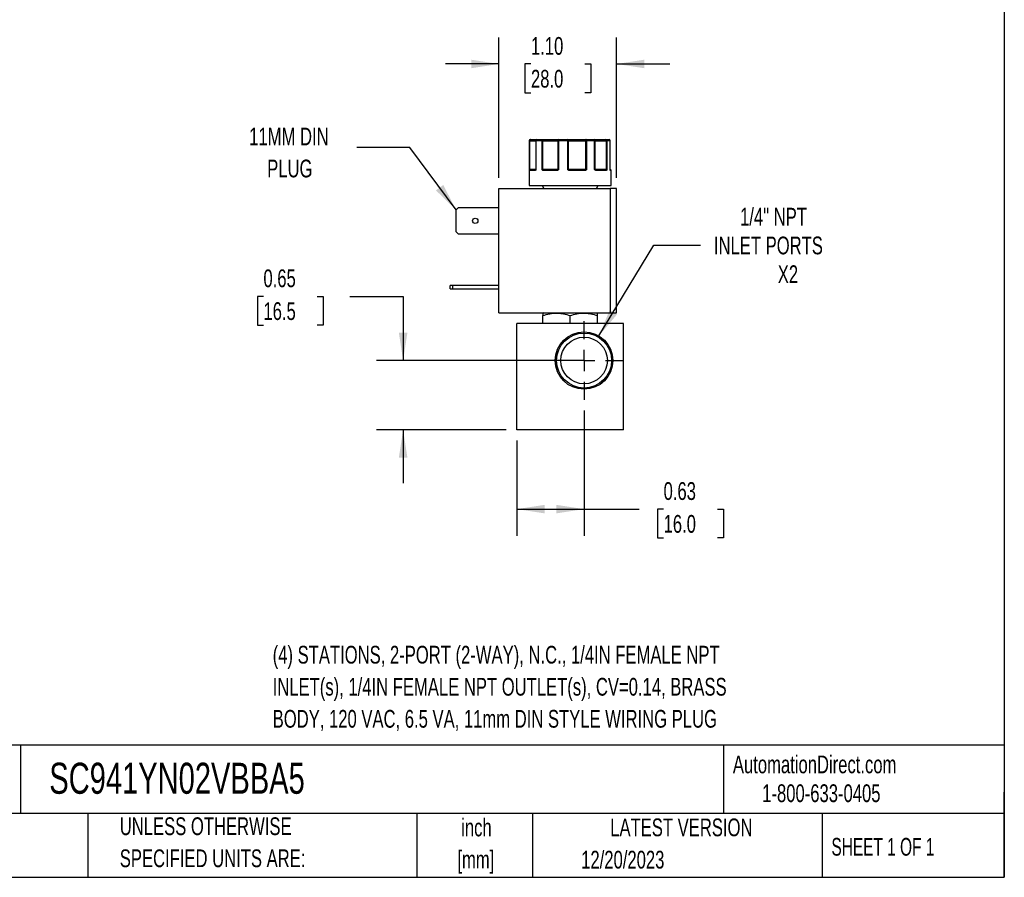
# Model space of a CAD drawing. Header units: inches. Extents: x 0.5 to 21.5, y 0.5 to 16.5.
# Tile 16 of 22: x 12.3 to 21.5, y 0.5 to 8.6. Entities that reach past the tile are written whole.
import ezdxf

# ---------------------------------------------------------------- set-up
doc = ezdxf.new("R2010")
doc.units = ezdxf.units.IN
doc.header["$LTSCALE"] = 2
doc.header["$MEASUREMENT"] = 0
doc.linetypes.add('CENTERX2', pattern=[0.8, 0.5, -0.1, 0.1, -0.1])
doc.layers.add('CENTER', color=40, linetype='CENTERX2')
doc.layers.add('DIMENSIONS', color=140, linetype='Continuous', lineweight=25)
doc.layers.add('TEXT', color=140, linetype='Continuous', lineweight=25)
doc.styles.add('SLDTEXTSTYLE0', font='TXT', dxfattribs={"width": 0.7})
doc.styles.add('SLDTEXTSTYLE1', font='TXT', dxfattribs={"width": 0.65})
doc.dimstyles.new('SLDDIMSTYLE0', dxfattribs={"dimtxt": 0.169922, "dimasz": 0.26, "dimexe": 0, "dimexo": 0.0625, "dimgap": 0.04248, "dimtad": 0, "dimtih": 1, "dimtoh": 1, "dimrnd": 1e-09, "dimdsep": 46, "dimtxsty": 'SLDTEXTSTYLE0', "dimsah": 1, "dimcen": 0.09, "dimadec": 0, "dimazin": 2, "dimtfac": 1, "dimtmove": 0, "dimatfit": 0, "dimfxl": 0, "dimfrac": 2, "dimtolj": 1, "dimtzin": 12, "dimarcsym": 0})
doc.dimstyles.new('SLDDIMSTYLE3', dxfattribs={"dimtxt": 0.169922, "dimasz": 0.26, "dimexe": 0, "dimexo": 0.0625, "dimgap": 0.04248, "dimtad": 0, "dimtih": 1, "dimtoh": 1, "dimrnd": 1e-09, "dimzin": 4, "dimdsep": 46, "dimtxsty": 'SLDTEXTSTYLE0', "dimsah": 1, "dimcen": 0.09, "dimadec": 0, "dimazin": 1, "dimtfac": 1, "dimtmove": 0, "dimatfit": 0, "dimfxl": 0, "dimfrac": 2, "dimtolj": 1, "dimtzin": 12, "dimarcsym": 0})
doc.dimstyles.new('SLDDIMSTYLE4', dxfattribs={"dimtxt": 0.169922, "dimasz": 0.26, "dimexe": 0, "dimexo": 0.0625, "dimgap": 0.04248, "dimtad": 0, "dimtih": 1, "dimtoh": 1, "dimrnd": 1e-09, "dimzin": 12, "dimdsep": 46, "dimtxsty": 'SLDTEXTSTYLE0', "dimsah": 1, "dimcen": 0, "dimadec": 0, "dimazin": 3, "dimtfac": 1, "dimtofl": 0, "dimtmove": 0, "dimatfit": 3, "dimfxl": 0, "dimfrac": 2, "dimtolj": 1, "dimtzin": 12, "dimarcsym": 0})
doc.dimstyles.new('SLDDIMSTYLE5', dxfattribs={"dimtxt": 0.169922, "dimasz": 0.26, "dimexe": 0, "dimexo": 0.0625, "dimgap": 0.04248, "dimtad": 0, "dimtih": 1, "dimtoh": 1, "dimrnd": 1e-09, "dimdsep": 46, "dimtxsty": 'SLDTEXTSTYLE0', "dimsah": 1, "dimcen": 0.09, "dimadec": 0, "dimazin": 2, "dimtfac": 1, "dimtofl": 0, "dimtmove": 0, "dimatfit": 3, "dimfxl": 0, "dimfrac": 2, "dimtolj": 1, "dimtzin": 12, "dimarcsym": 0})
doc.dimstyles.new('SLDDIMSTYLE6', dxfattribs={"dimtxt": 0.18, "dimasz": 0.26, "dimexe": 0, "dimexo": 0.0625, "dimgap": 0, "dimtad": 0, "dimtih": 1, "dimtoh": 1, "dimdec": 0, "dimrnd": 1e-09, "dimzin": 0, "dimdsep": 46, "dimtxsty": 'Standard', "dimsah": 1, "dimcen": 0.09, "dimadec": 0, "dimazin": 0, "dimtfac": 0.26, "dimtdec": 0, "dimtofl": 0, "dimtmove": 0, "dimatfit": 3, "dimfxl": 0, "dimfrac": 2, "dimtolj": 1, "dimtzin": 0, "dimarcsym": 0})

# ---------------------------------------------------------------- blocks, each defined once
blk = doc.blocks.new('_D_8')
at = {"layer": 'DIMENSIONS'}
for p, q in [((14.5459, 5.9557), (14.4888, 5.9557)), ((14.4888, 5.9557), (14.4888, 5.6857)), ((15.0508, 5.9557), (15.1079, 5.9557)), ((15.1079, 5.9557), (15.1079, 5.6857)), ((15.3571, 5.9557), (15.8571, 5.9557)), ((15.8571, 5.9557), (15.8571, 5.3534)), ((14.4888, 5.6857), (14.5459, 5.6857)), ((15.1079, 5.6857), (15.0508, 5.6857)), ((17.4554, 5.3534), (15.6071, 5.3534)), ((16.8254, 4.7024), (15.6071, 4.7024)), ((15.8571, 4.7024), (15.8571, 4.2024))]:
    blk.add_line(p, q, dxfattribs=at)
for points in [[(15.8571, 5.3534), (15.8971, 5.6134), (15.8171, 5.6134)], [(15.8571, 4.7024), (15.8171, 4.4424), (15.8971, 4.4424)]]:
    blk.add_solid(points, dxfattribs=at)
at = {"layer": 'DIMENSIONS', "char_height": 0.16667, "attachment_point": 1, "style": 'SLDTEXTSTYLE0'}
for s, insert in [('0.65', (14.5459, 6.2086)), ('16.5', (14.5459, 5.9005))]:
    blk.add_mtext(s, dxfattribs=dict(at, insert=insert))
blk = doc.blocks.new('_D_9')
at = {"layer": 'DIMENSIONS'}
for p, q in [((17.5554, 4.8835), (17.5554, 3.7078)), ((16.9254, 4.6024), (16.9254, 3.7078)), ((16.9254, 3.9578), (17.5554, 3.9578)), ((17.5554, 3.9578), (18.0716, 3.9578)), ((18.3019, 3.9578), (18.2448, 3.9578)), ((18.2448, 3.9578), (18.2448, 3.6878)), ((18.8068, 3.9578), (18.8639, 3.9578)), ((18.8639, 3.9578), (18.8639, 3.6878)), ((18.2448, 3.6878), (18.3019, 3.6878)), ((18.8639, 3.6878), (18.8068, 3.6878))]:
    blk.add_line(p, q, dxfattribs=at)
for points in [[(16.9254, 3.9578), (17.1854, 3.9178), (17.1854, 3.9978)], [(17.5554, 3.9578), (17.2954, 3.9978), (17.2954, 3.9178)]]:
    blk.add_solid(points, dxfattribs=at)
at = {"layer": 'DIMENSIONS', "char_height": 0.16667, "attachment_point": 1, "style": 'SLDTEXTSTYLE0'}
for s, insert in [('0.63', (18.3019, 4.2107)), ('16.0', (18.3019, 3.9026))]:
    blk.add_mtext(s, dxfattribs=dict(at, insert=insert))
blk = doc.blocks.new('_D_10')
at = {"layer": 'DIMENSIONS'}
for p, q in [((17.6952, 5.5842), (18.2118, 6.4374)), ((18.2118, 6.4374), (18.6493, 6.4374))]:
    blk.add_line(p, q, dxfattribs=at)
blk.add_solid([(17.6952, 5.5842), (17.8641, 5.7859), (17.7956, 5.8273)], dxfattribs=at)
at = {"layer": 'DIMENSIONS', "attachment_point": 1, "style": 'SLDTEXTSTYLE0'}
for s, insert, char_height in [('1/4" NPT', (19.0198, 6.7873), 0.16667), ('INLET PORTS', (18.7743, 6.5172), 0.166667), ('X2', (19.3735, 6.2472), 0.16667)]:
    blk.add_mtext(s, dxfattribs=dict(at, insert=insert, char_height=char_height))
blk = doc.blocks.new('_D_11')
at = {"layer": 'DIMENSIONS'}
for p, q in [((16.7561, 7.0678), (16.7561, 8.3883)), ((17.8601, 7.0678), (17.8601, 8.3883)), ((16.7561, 8.1383), (16.2561, 8.1383)), ((17.057, 8.1383), (16.9999, 8.1383)), ((16.9999, 8.1383), (16.9999, 7.8682)), ((17.5619, 8.1383), (17.619, 8.1383)), ((17.619, 8.1383), (17.619, 7.8682)), ((17.8601, 8.1383), (18.3601, 8.1383)), ((16.9999, 7.8682), (17.057, 7.8682)), ((17.619, 7.8682), (17.5619, 7.8682))]:
    blk.add_line(p, q, dxfattribs=at)
for points in [[(16.7561, 8.1383), (16.4961, 8.1783), (16.4961, 8.0983)], [(17.8601, 8.1383), (18.1201, 8.0983), (18.1201, 8.1783)]]:
    blk.add_solid(points, dxfattribs=at)
at = {"layer": 'DIMENSIONS', "char_height": 0.16667, "attachment_point": 1, "style": 'SLDTEXTSTYLE0'}
for s, insert in [('1.10', (17.057, 8.3911)), ('28.0', (17.057, 8.083))]:
    blk.add_mtext(s, dxfattribs=dict(at, insert=insert))
blk = doc.blocks.new('SW_CENTERMARKSYMBOL_4')
at = {"layer": 'CENTER', "color": 0}
for p, q in [((0, 0.2), (0, 0.3699)), ((0, 0), (0, 0.1)), ((-0.2, 0), (-0.3699, 0)), ((0, 0), (-0.1, 0)), ((0, 0), (0, -0.1)), ((0, 0), (0.1, 0)), ((0.2, 0), (0.3699, 0)), ((0, -0.2), (0, -0.3699))]:
    blk.add_line(p, q, dxfattribs=at)

msp = doc.modelspace()

# ---------------------------------------------------------------- linework, layer by layer
for p, q in [((17.0404, 7.4178), (17.0404, 6.9978)), ((17.0429, 7.4178), (17.0404, 7.4178)), ((17.0429, 7.1478), (17.0429, 7.4178)), ((17.0475, 7.4178), (17.0429, 7.4178)), ((17.0475, 7.1478), (17.0475, 7.4178)), ((17.0475, 7.4178), (17.1025, 7.4178)), ((17.1025, 7.4178), (17.1025, 7.1478)), ((17.1041, 7.4178), (17.1025, 7.4178)), ((17.1041, 7.4178), (17.1041, 7.1478)), ((17.1607, 7.4178), (17.1041, 7.4178)), ((17.1607, 7.1478), (17.1607, 7.4178)), ((17.1689, 7.4178), (17.1607, 7.4178)), ((17.1689, 7.4178), (17.3092, 7.4178)), ((17.1689, 7.1478), (17.1689, 7.4178)), ((17.3156, 7.4178), (17.3092, 7.4178)), ((17.3092, 7.4178), (17.3092, 7.1478)), ((17.3156, 7.4178), (17.3156, 7.1478)), ((17.4023, 7.4178), (17.3156, 7.4178)), ((17.4023, 7.1478), (17.4023, 7.4178)), ((17.4103, 7.4178), (17.4023, 7.4178)), ((17.4103, 7.1478), (17.4103, 7.4178)), ((17.4103, 7.4178), (17.5699, 7.4178)), ((17.5699, 7.4178), (17.5699, 7.1478)), ((17.5785, 7.4178), (17.5699, 7.4178)), ((17.5785, 7.4178), (17.5785, 7.1478)), ((17.6548, 7.4178), (17.5785, 7.4178)), ((17.6548, 7.1478), (17.6548, 7.4178)), ((17.6588, 7.4178), (17.6548, 7.4178)), ((17.6588, 7.1478), (17.6588, 7.4178)), ((17.6588, 7.4178), (17.7629, 7.4178)), ((17.7629, 7.4178), (17.7629, 7.1478)), ((17.7698, 7.4178), (17.7629, 7.4178)), ((17.7698, 7.4178), (17.7698, 7.1478)), ((17.7999, 7.4178), (17.7698, 7.4178)), ((17.7999, 7.1478), (17.7999, 7.4178)), ((17.8002, 7.4178), (17.7999, 7.4178)), ((17.8002, 7.1478), (17.8002, 7.4178)), ((17.8002, 7.1478), (17.8002, 7.4178)), ((17.8002, 7.4178), (17.8002, 7.4178)), ((17.0429, 7.1478), (17.0475, 7.1478)), ((17.0956, 7.1378), (17.0451, 7.1378)), ((17.1025, 7.1478), (17.0475, 7.1478)), ((17.1007, 7.1431), (17.0999, 7.1428)), ((17.1006, 7.1433), (17.102, 7.1456)), ((17.1025, 7.1478), (17.1041, 7.1478)), ((17.1607, 7.1478), (17.1689, 7.1478)), ((17.3092, 7.1478), (17.1689, 7.1478)), ((17.3005, 7.1378), (17.1725, 7.1378)), ((17.3092, 7.1478), (17.3156, 7.1478)), ((17.4023, 7.1478), (17.4103, 7.1478)), ((17.5699, 7.1478), (17.4103, 7.1478)), ((17.5638, 7.1378), (17.4182, 7.1378)), ((17.5699, 7.1478), (17.5785, 7.1478)), ((17.6548, 7.1478), (17.6588, 7.1478)), ((17.7629, 7.1478), (17.6588, 7.1478)), ((17.7624, 7.1378), (17.6673, 7.1378)), ((17.7629, 7.1478), (17.7698, 7.1478)), ((17.7999, 7.1478), (17.8002, 7.1478)), ((17.8054, 7.1428), (17.8008, 7.1428)), ((17.8054, 7.1428), (17.8008, 7.1428)), ((17.8054, 7.1428), (17.8008, 7.1428)), ((17.8054, 7.1428), (17.8008, 7.1428)), ((17.8104, 7.1378), (17.8033, 7.1378)), ((17.8104, 6.9978), (17.8104, 7.1378)), ((16.7561, 5.8008), (16.7561, 6.9678)), ((16.7561, 6.9678), (17.8001, 6.9678)), ((17.0404, 6.9978), (17.8104, 6.9978)), ((17.1619, 6.9978), (17.1792, 6.9678)), ((17.6716, 6.9678), (17.6889, 6.9978)), ((17.8001, 6.9678), (17.8001, 5.8008)), ((17.8601, 6.9678), (17.8001, 6.9678)), ((17.8601, 5.8008), (17.8601, 6.9678)), ((16.3541, 6.7676), (16.3753, 6.7888)), ((16.3541, 6.562), (16.3541, 6.7676)), ((16.3753, 6.7888), (16.7561, 6.7888)), ((16.3753, 6.5408), (16.3541, 6.562)), ((16.7561, 6.5408), (16.3753, 6.5408)), ((16.2981, 6.0258), (16.2981, 6.0568)), ((16.3193, 6.0568), (16.2981, 6.0568)), ((16.2981, 6.0258), (16.3193, 6.0258)), ((16.3193, 6.0568), (16.3193, 6.0258)), ((16.7561, 6.0568), (16.3193, 6.0568)), ((16.3193, 6.0258), (16.7561, 6.0258)), ((16.7561, 5.8008), (17.8001, 5.8008)), ((17.1735, 5.8008), (17.1695, 5.7985)), ((17.1695, 5.7024), (17.1695, 5.7757)), ((17.4254, 5.7024), (17.4254, 5.7757)), ((17.6813, 5.7985), (17.6774, 5.8008)), ((17.6813, 5.7024), (17.6813, 5.7757)), ((17.8001, 5.8008), (17.8601, 5.8008)), ((16.9254, 4.7024), (16.9254, 5.7024)), ((17.9254, 5.7024), (16.9254, 5.7024)), ((17.9254, 4.7024), (17.9254, 5.7024)), ((17.9254, 4.7024), (16.9254, 4.7024))]:
    msp.add_line(p, q)
at = {"flags": 128}
for points in [[(17.0475, 7.4178), (17.0476, 7.4197), (17.0479, 7.4216), (17.0484, 7.4233), (17.0491, 7.4249), (17.0499, 7.4261), (17.0508, 7.427), (17.0518, 7.4276), (17.0529, 7.4278)], [(17.3185, 7.4278), (17.3179, 7.4276), (17.3174, 7.427), (17.3169, 7.4261), (17.3165, 7.4249), (17.3161, 7.4233), (17.3158, 7.4216), (17.3157, 7.4197), (17.3156, 7.4178)], [(17.5745, 7.4278), (17.5736, 7.4276), (17.5727, 7.427), (17.5719, 7.4261), (17.5712, 7.4249), (17.5707, 7.4233), (17.5702, 7.4216), (17.57, 7.4197), (17.5699, 7.4178)], [(17.5745, 7.4278), (17.5753, 7.4276), (17.576, 7.427), (17.5767, 7.4261), (17.5773, 7.4249), (17.5778, 7.4233), (17.5782, 7.4216), (17.5784, 7.4197), (17.5785, 7.4178)], [(17.6548, 7.4178), (17.6546, 7.4197), (17.6543, 7.4216), (17.6537, 7.4233), (17.653, 7.4249), (17.6521, 7.4261), (17.6511, 7.427), (17.65, 7.4276), (17.6488, 7.4278)], [(17.1725, 7.1378), (17.1725, 7.1388), (17.1727, 7.1397), (17.173, 7.1406), (17.1734, 7.1413), (17.1739, 7.1419), (17.1745, 7.1424), (17.1751, 7.1427), (17.1758, 7.1428)], [(17.3005, 7.1378), (17.3005, 7.1388), (17.3006, 7.1397), (17.3007, 7.1406), (17.301, 7.1413), (17.3012, 7.1419), (17.3015, 7.1424), (17.3018, 7.1427), (17.3021, 7.1428)], [(17.5638, 7.1378), (17.5638, 7.1388), (17.5636, 7.1397), (17.5635, 7.1406), (17.5633, 7.1413), (17.563, 7.1419), (17.5627, 7.1424), (17.5623, 7.1427), (17.562, 7.1428)], [(17.6673, 7.1378), (17.6673, 7.1388), (17.6671, 7.1397), (17.6668, 7.1406), (17.6664, 7.1413), (17.6659, 7.1419), (17.6654, 7.1424), (17.6648, 7.1427), (17.6642, 7.1428)], [(17.8012, 7.142), (17.8011, 7.1423), (17.801, 7.1427)]]:
    msp.add_lwpolyline(points, dxfattribs=at)
for centre, radius in [((16.5341, 6.6648), 0.025), ((17.5554, 5.3534), 0.2699), ((17.5554, 5.3534), 0.2582), ((17.5554, 5.3534), 0.219)]:
    msp.add_circle(centre, radius)
for centre, radius, start, end in [((17.0504, 7.4178), 0.01, 90, 180), ((17.0529, 7.4178), 0.00997, 90.18873, 180.18749), ((17.1125, 7.4178), 0.01, 90, 180), ((17.1134, 7.4185), 0.00929, 95.61824, 184.68657), ((17.1695, 7.4191), 0.00889, 102.44964, 188.52472), ((17.1492, 7.4202), 0.0198, 352.8946, 22.33955), ((17.3189, 7.4181), 0.00965, 92.31153, 182.13854), ((17.4444, 7.4203), 0.0422, 169.74366, 183.38621), ((17.4014, 7.4189), 0.009, 352.7666, 80.19617), ((17.6488, 7.4178), 0.01, 359.97663, 89.97661), ((17.7496, 7.4202), 0.0135, 349.85103, 34.20397), ((17.7603, 7.4183), 0.00952, 356.98676, 86.63051), ((17.7902, 7.4178), 0.01, 0, 90), ((17.7902, 7.4178), 0.01, 0, 90), ((17.79, 7.4179), 0.00987, 359.2155, 89.19341), ((17.0482, 7.14), 0.00451, 107.9286, 170.0526), ((17.0501, 7.1378), 0.00497, 90.35113, 180.34688), ((17.0398, 7.1476), 0.0077, 334.1046, 1.12435), ((17.1003, 7.1381), 0.00468, 94.75792, 184.07445), ((17.1034, 7.1421), 0.00294, 148.38466, 206.7482), ((17.0975, 7.1478), 0.005, 334.50632, 0), ((17.1728, 7.1363), 0.00879, 115.09177, 149.63011), ((17.1972, 7.1476), 0.0283, 179.57932, 186.70963), ((17.304, 7.1477), 0.00521, 318.04452, 0.33499), ((17.3158, 7.1461), 0.00807, 192.8152, 221.07812), ((17.4752, 7.0896), 0.0841, 139.43058, 142.51468), ((17.4163, 7.1477), 0.006, 179.08487, 214.70926), ((17.4849, 7.139), 0.0667, 176.77829, 181.0729), ((17.5612, 7.1476), 0.00867, 337.28351, 1.09603), ((17.5617, 7.1331), 0.0134, 34.6734, 56.16342), ((17.6638, 7.1478), 0.005, 179.99605, 224.63651), ((17.6573, 7.1429), 0.0032, 318.07109, 25.40195), ((17.7576, 7.1381), 0.00472, 356.4445, 85.93642), ((17.7809, 7.1476), 0.0179, 179.35438, 190.64961), ((17.7611, 7.1383), 0.00635, 22.66639, 69.92467), ((17.8052, 7.1478), 0.005, 180, 189.25698), ((17.8052, 7.1478), 0.005, 180, 189.24732), ((17.7983, 7.1413), 0.00307, 350.11588, 14.34088), ((17.7982, 7.1378), 0.00503, 359.85489, 52.6097), ((17.8054, 7.1378), 0.005, 0, 90)]:
    msp.add_arc(centre, radius, start, end)
for points, knots in [([(17.0529, 7.4278), (17.0591, 7.4278), (17.0716, 7.4278), (17.0877, 7.4278), (17.101, 7.4278), (17.1094, 7.4278), (17.1119, 7.4278), (17.1125, 7.4278)], [0, 0, 0, 0, 0.225621, 0.451344, 0.689789, 0.928441, 1, 1, 1, 1]), ([(17.1676, 7.4278), (17.1701, 7.4278), (17.1751, 7.4278), (17.1827, 7.4278), (17.1903, 7.4278), (17.1979, 7.4278), (17.2054, 7.4278), (17.2183, 7.4278), (17.2364, 7.4278), (17.2582, 7.4278), (17.2781, 7.4278), (17.2932, 7.4278), (17.3043, 7.4278), (17.3123, 7.4278), (17.3164, 7.4278), (17.3185, 7.4278)], [0, 0, 0, 0, 0.040712, 0.081199, 0.121575, 0.161957, 0.202462, 0.243205, 0.371568, 0.500042, 0.628406, 0.75688, 0.838051, 0.918781, 1, 1, 1, 1]), ([(17.4029, 7.4278), (17.4047, 7.4278), (17.4081, 7.4278), (17.4137, 7.4278), (17.4195, 7.4278), (17.4255, 7.4278), (17.4318, 7.4278), (17.4431, 7.4278), (17.4601, 7.4278), (17.4834, 7.4278), (17.5075, 7.4278), (17.5287, 7.4278), (17.5464, 7.4278), (17.5609, 7.4278), (17.57, 7.4278), (17.5745, 7.4278)], [0, 0, 0, 0, 0.040712, 0.081199, 0.121575, 0.161957, 0.202462, 0.243205, 0.371568, 0.500042, 0.628406, 0.75688, 0.838051, 0.918781, 1, 1, 1, 1]), ([(17.6488, 7.4278), (17.6489, 7.4278), (17.6492, 7.4278), (17.6501, 7.4278), (17.6514, 7.4278), (17.6532, 7.4278), (17.6553, 7.4278), (17.6596, 7.4278), (17.6676, 7.4278), (17.6815, 7.4278), (17.6985, 7.4278), (17.7158, 7.4278), (17.7319, 7.4278), (17.7461, 7.4278), (17.7559, 7.4278), (17.7608, 7.4278)], [0, 0, 0, 0, 0.040712, 0.081199, 0.121575, 0.161957, 0.202462, 0.243205, 0.371568, 0.500042, 0.628406, 0.75688, 0.838051, 0.918781, 1, 1, 1, 1]), ([(17.0437, 7.1408), (17.0436, 7.1412), (17.0435, 7.1422), (17.0433, 7.1439), (17.0431, 7.1458), (17.043, 7.1471), (17.0429, 7.1478)], [0, 0, 0, 0, 0.236129, 0.498993, 0.712542, 1, 1, 1, 1]), ([(17.0451, 7.1378), (17.0449, 7.1378), (17.0447, 7.1379), (17.0443, 7.1384), (17.044, 7.1394), (17.0438, 7.1403), (17.0437, 7.1408)], [0, 0, 0, 0, 0.270747, 0.52324, 0.763872, 1, 1, 1, 1]), ([(17.1007, 7.1408), (17.1004, 7.1404), (17.0999, 7.1396), (17.0989, 7.1388), (17.0979, 7.1382), (17.0968, 7.1378), (17.096, 7.1378), (17.0956, 7.1378)], [0, 0, 0, 0, 0.1888076, 0.3795113, 0.575987, 0.7817848, 1, 1, 1, 1]), ([(17.102, 7.1456), (17.1018, 7.1453), (17.1015, 7.1446), (17.1009, 7.1437), (17.1006, 7.1433)], [0, 0, 0, 0, 0.499523, 1, 1, 1, 1]), ([(17.102, 7.1456), (17.1018, 7.1453), (17.1015, 7.1446), (17.1009, 7.1437), (17.1006, 7.1433)], [0, 0, 0, 0, 0.507151, 1, 1, 1, 1]), ([(17.1041, 7.1478), (17.1038, 7.147), (17.1033, 7.1458), (17.1025, 7.1439), (17.1017, 7.1422), (17.101, 7.1412), (17.1007, 7.1408)], [0, 0, 0, 0, 0.291242, 0.500217, 0.762096, 1, 1, 1, 1]), ([(17.1652, 7.1408), (17.1648, 7.1412), (17.1639, 7.1422), (17.1628, 7.1439), (17.1618, 7.1458), (17.1611, 7.1471), (17.1607, 7.1478)], [0, 0, 0, 0, 0.2361294, 0.4989929, 0.7125421, 1, 1, 1, 1]), ([(17.1725, 7.1378), (17.1718, 7.1378), (17.1704, 7.1379), (17.1685, 7.1384), (17.1667, 7.1394), (17.1657, 7.1403), (17.1652, 7.1408)], [0, 0, 0, 0, 0.270747, 0.52324, 0.763872, 1, 1, 1, 1]), ([(17.3097, 7.1408), (17.3092, 7.1404), (17.3081, 7.1396), (17.3064, 7.1388), (17.3046, 7.1382), (17.3026, 7.1378), (17.3012, 7.1378), (17.3005, 7.1378)], [0, 0, 0, 0, 0.188808, 0.379511, 0.575987, 0.781785, 1, 1, 1, 1]), ([(17.3156, 7.1478), (17.3151, 7.147), (17.3142, 7.1458), (17.3128, 7.1439), (17.3114, 7.1422), (17.3102, 7.1412), (17.3097, 7.1408)], [0, 0, 0, 0, 0.291242, 0.500217, 0.762096, 1, 1, 1, 1]), ([(17.4085, 7.1408), (17.408, 7.1412), (17.4068, 7.1422), (17.4053, 7.1439), (17.4038, 7.1458), (17.4028, 7.1471), (17.4023, 7.1478)], [0, 0, 0, 0, 0.236129, 0.498993, 0.712542, 1, 1, 1, 1]), ([(17.4182, 7.1378), (17.4173, 7.1378), (17.4155, 7.1379), (17.4129, 7.1384), (17.4106, 7.1394), (17.4092, 7.1403), (17.4085, 7.1408)], [0, 0, 0, 0, 0.270747, 0.52324, 0.763872, 1, 1, 1, 1]), ([(17.5728, 7.1408), (17.5723, 7.1404), (17.5713, 7.1396), (17.5696, 7.1388), (17.5678, 7.1382), (17.5658, 7.1378), (17.5645, 7.1378), (17.5638, 7.1378)], [0, 0, 0, 0, 0.188808, 0.379511, 0.575987, 0.781785, 1, 1, 1, 1]), ([(17.5785, 7.1478), (17.578, 7.147), (17.5772, 7.1458), (17.5758, 7.1439), (17.5744, 7.1422), (17.5733, 7.1412), (17.5728, 7.1408)], [0, 0, 0, 0, 0.291242, 0.500217, 0.762096, 1, 1, 1, 1]), ([(17.6597, 7.1408), (17.6593, 7.1412), (17.6583, 7.1422), (17.6571, 7.1439), (17.6559, 7.1458), (17.6552, 7.1471), (17.6548, 7.1478)], [0, 0, 0, 0, 0.2361294, 0.4989929, 0.7125421, 1, 1, 1, 1]), ([(17.6673, 7.1378), (17.6666, 7.1378), (17.6652, 7.1379), (17.6632, 7.1384), (17.6613, 7.1394), (17.6603, 7.1403), (17.6597, 7.1408)], [0, 0, 0, 0, 0.270747, 0.52324, 0.763872, 1, 1, 1, 1]), ([(17.7669, 7.1408), (17.7667, 7.1404), (17.7662, 7.1396), (17.7653, 7.1388), (17.7644, 7.1382), (17.7634, 7.1378), (17.7627, 7.1378), (17.7624, 7.1378)], [0, 0, 0, 0, 0.188808, 0.379511, 0.575987, 0.781785, 1, 1, 1, 1]), ([(17.7698, 7.1478), (17.7695, 7.147), (17.7691, 7.1458), (17.7684, 7.1439), (17.7678, 7.1422), (17.7672, 7.1412), (17.7669, 7.1408)], [0, 0, 0, 0, 0.291242, 0.500217, 0.762096, 1, 1, 1, 1]), ([(17.8013, 7.1408), (17.8012, 7.1412), (17.8009, 7.1422), (17.8006, 7.1439), (17.8002, 7.1458), (17.8, 7.1471), (17.7999, 7.1478)], [0, 0, 0, 0, 0.236129, 0.498993, 0.712542, 1, 1, 1, 1]), ([(17.7999, 7.1478), (17.8, 7.147), (17.8002, 7.1458), (17.8006, 7.1439), (17.8009, 7.1422), (17.8012, 7.1412), (17.8013, 7.1408)], [0, 0, 0, 0, 0.291242, 0.500217, 0.762096, 1, 1, 1, 1]), ([(17.8014, 7.1415), (17.8014, 7.1415), (17.8015, 7.1414), (17.8013, 7.1417), (17.8012, 7.142)], [0, 0, 0, 0, 0.050718, 1, 1, 1, 1]), ([(17.8033, 7.1378), (17.8031, 7.1378), (17.8027, 7.1379), (17.8022, 7.1384), (17.8017, 7.1394), (17.8014, 7.1403), (17.8013, 7.1408)], [0, 0, 0, 0, 0.270747, 0.52324, 0.763872, 1, 1, 1, 1]), ([(17.1695, 5.7757), (17.1904, 5.7826), (17.2115, 5.7884), (17.254, 5.7963), (17.2755, 5.7985), (17.3081, 5.7985), (17.319, 5.798), (17.3407, 5.7959), (17.3514, 5.7944), (17.3834, 5.7884), (17.4045, 5.7826), (17.4254, 5.7757)], [0, 0, 0, 0, 0.25, 0.25, 0.5, 0.5, 0.625, 0.625, 0.75, 0.75, 1, 1, 1, 1]), ([(17.4254, 5.7757), (17.4463, 5.7826), (17.4674, 5.7884), (17.5099, 5.7963), (17.5314, 5.7985), (17.564, 5.7985), (17.5749, 5.798), (17.5966, 5.7959), (17.6073, 5.7944), (17.6393, 5.7884), (17.6604, 5.7826), (17.6813, 5.7757)], [0, 0, 0, 0, 0.25, 0.25, 0.5, 0.5, 0.625, 0.625, 0.75, 0.75, 1, 1, 1, 1])]:
    msp.add_open_spline(points, degree=3, knots=knots)
for points in [[(17.1125, 7.4278), (17.1283, 7.4278), (17.1468, 7.4278), (17.1676, 7.4278)], [(17.3185, 7.4278), (17.346, 7.4278), (17.3743, 7.4278), (17.4029, 7.4278)], [(17.5745, 7.4278), (17.6008, 7.4278), (17.6258, 7.4278), (17.6488, 7.4278)], [(17.7608, 7.4278), (17.7736, 7.4278), (17.7835, 7.4278), (17.7902, 7.4278)], [(17.0429, 7.1478), (17.0434, 7.1465), (17.0454, 7.1452), (17.0468, 7.1443)], [(17.0468, 7.1443), (17.0476, 7.1432), (17.0488, 7.1428), (17.05, 7.1428)], [(17.05, 7.1428), (17.0576, 7.1428), (17.0746, 7.1428), (17.0999, 7.1428)], [(17.102, 7.1456), (17.1018, 7.1451), (17.1017, 7.1447), (17.1016, 7.1443)], [(17.1041, 7.1478), (17.1029, 7.147), (17.1023, 7.1463), (17.102, 7.1456)], [(17.1607, 7.1478), (17.1634, 7.1465), (17.1668, 7.1452), (17.1691, 7.1443)], [(17.1691, 7.1443), (17.1709, 7.1432), (17.1733, 7.1428), (17.1758, 7.1428)], [(17.1758, 7.1428), (17.2128, 7.1428), (17.2557, 7.1428), (17.3021, 7.1428)], [(17.3021, 7.1428), (17.3042, 7.1428), (17.3063, 7.1432), (17.3079, 7.1443)], [(17.3079, 7.1443), (17.3096, 7.1452), (17.312, 7.1465), (17.3156, 7.1478)], [(17.4023, 7.1478), (17.4061, 7.1465), (17.4092, 7.1452), (17.4114, 7.1443)], [(17.4114, 7.1443), (17.4133, 7.1432), (17.4158, 7.1428), (17.4183, 7.1428)], [(17.4183, 7.1428), (17.4674, 7.1428), (17.5162, 7.1428), (17.562, 7.1428)], [(17.562, 7.1428), (17.5646, 7.1428), (17.5672, 7.1432), (17.5692, 7.1443)], [(17.5692, 7.1443), (17.5716, 7.1452), (17.5751, 7.1465), (17.5785, 7.1478)], [(17.6548, 7.1478), (17.6578, 7.1465), (17.6592, 7.1452), (17.6602, 7.1443)], [(17.6602, 7.1443), (17.6613, 7.1432), (17.6628, 7.1428), (17.6642, 7.1428)], [(17.6642, 7.1428), (17.7024, 7.1428), (17.7342, 7.1428), (17.758, 7.1428)], [(17.758, 7.1428), (17.7599, 7.1428), (17.7618, 7.1432), (17.7633, 7.1443)], [(17.7633, 7.1443), (17.7652, 7.1452), (17.7681, 7.1465), (17.7698, 7.1478)], [(17.7999, 7.1478), (17.8003, 7.1471), (17.8003, 7.1465), (17.8001, 7.1459)], [(17.1695, 5.7985), (17.1695, 5.7985), (17.1695, 5.7896), (17.1695, 5.7757)], [(17.6813, 5.7757), (17.6813, 5.7896), (17.6813, 5.7985), (17.6813, 5.7985)]]:
    msp.add_open_spline(points, degree=3)
at = {"layer": 'TEXT'}
for p, q in [((21.5, 16.5), (21.5, 0.5)), ((21.5, 1.7422), (0.5, 1.7422)), ((12.2645, 1.7422), (12.2645, 1.1)), ((18.8642, 1.7422), (18.8642, 1.1)), ((21.5, 0.5), (21.5, 1.3)), ((21.5, 1.1), (0.5, 1.1)), ((12.8961, 1.1), (12.8961, 0.5)), ((15.9862, 1.1), (15.9862, 0.5)), ((17.0718, 1.1), (17.0718, 0.5)), ((19.7912, 1.1), (19.7912, 0.5)), ((0.5, 0.5), (21.5, 0.5))]:
    msp.add_line(p, q, dxfattribs=at)

# ---------------------------------------------------------------- block references
at = {"layer": 'CENTER'}
msp.add_blockref('SW_CENTERMARKSYMBOL_4', (17.5554, 5.3534), dxfattribs=at)

# ---------------------------------------------------------------- texts
at = {"layer": 'TEXT'}
for s, insert, char_height, attachment_point, style in [('11MM DIN', (14.7852, 7.5407), 0.16667, 2, 'SLDTEXTSTYLE0'), ('PLUG', (14.7937, 7.2397), 0.16667, 2, 'SLDTEXTSTYLE0'), ('(4) STATIONS, 2-PORT (2-WAY), N.C., 1/4IN FEMALE NPT', (14.6327, 2.6739), 0.166667, 1, 'SLDTEXTSTYLE0'), ('INLET(s), 1/4IN FEMALE NPT OUTLET(s), CV=0.14, BRASS', (14.6327, 2.3729), 0.166667, 1, 'SLDTEXTSTYLE0'), ('BODY, 120 VAC, 6.5 VA, 11mm DIN STYLE WIRING PLUG', (14.6327, 2.072), 0.166667, 1, 'SLDTEXTSTYLE0'), ('SC941YN02VBBA5', (12.536, 1.5763), 0.291667, 1, 'SLDTEXTSTYLE0'), ('AutomationDirect.com', (18.9524, 1.6438), 0.166667, 1, 'SLDTEXTSTYLE0'), ('1-800-633-0405', (19.2277, 1.373), 0.166667, 1, 'SLDTEXTSTYLE0'), ('UNLESS OTHERWISE', (13.1975, 1.063), 0.166667, 1, 'SLDTEXTSTYLE0'), ('inch', (16.5452, 1.0514), 0.16667, 2, 'SLDTEXTSTYLE0'), ('LATEST VERSION', (18.4687, 1.0523), 0.166667, 2, 'SLDTEXTSTYLE0'), ('SHEET 1 OF 1', (19.8773, 0.8702), 0.166667, 1, 'SLDTEXTSTYLE1'), ('SPECIFIED UNITS ARE:', (13.1975, 0.762), 0.166667, 1, 'SLDTEXTSTYLE0'), ('[mm]', (16.5396, 0.7504), 0.16667, 2, 'SLDTEXTSTYLE0'), ('12/20/2023', (17.5286, 0.7491), 0.16667, 1, 'SLDTEXTSTYLE0')]:
    msp.add_mtext(s, dxfattribs=dict(at, insert=insert, char_height=char_height, attachment_point=attachment_point, style=style))

# ---------------------------------------------------------------- dimensions: what is measured, and where the dimension line sits
at = {"layer": 'DIMENSIONS'}
for base, p1, p2, dimstyle, picture, middle in [((16.7561, 8.1383), (17.8601, 6.9678), (16.7561, 6.9678), 'SLDDIMSTYLE3', '_D_11', (17.3095, 8.1383)), ((17.5554, 3.9578), (16.9254, 4.7024), (17.5554, 4.9835), 'SLDDIMSTYLE5', '_D_9', (18.5543, 3.9578))]:
    dim = msp.add_linear_dim(base=base, p1=p1, p2=p2, dimstyle=dimstyle, dxfattribs=at)
    dim.commit()
    dim.dimension.update_dxf_attribs({"geometry": picture, "text_midpoint": middle, "dimtype": 160})
dim = msp.add_diameter_dim_2p(p1=(17.4157, 5.1225), p2=(17.6952, 5.5842), text='1/4" NPT\\PINLET PORTS\\PX2', dimstyle='SLDDIMSTYLE4', override={"dimpost": '<>'}, dxfattribs=at)
dim.commit()
dim.dimension.update_dxf_attribs({"geometry": '_D_10', "text_midpoint": (19.5203, 6.4374), "dimtype": 163})
dim = msp.add_linear_dim(base=(15.8571, 5.3534), p1=(16.9254, 4.7024), p2=(17.5554, 5.3534), angle=90, dimstyle='SLDDIMSTYLE0', dxfattribs=at)
dim.commit()
dim.dimension.update_dxf_attribs({"geometry": '_D_8', "text_midpoint": (15.8571, 5.9557), "dimtype": 160})

# ---------------------------------------------------------------- leaders
at = {"layer": 'TEXT'}
msp.add_leader([(16.3541, 6.7676), (15.9215, 7.3525), (15.4215, 7.3525)], dimstyle='SLDDIMSTYLE6', dxfattribs=at)

doc.saveas('drawing.dxf')
